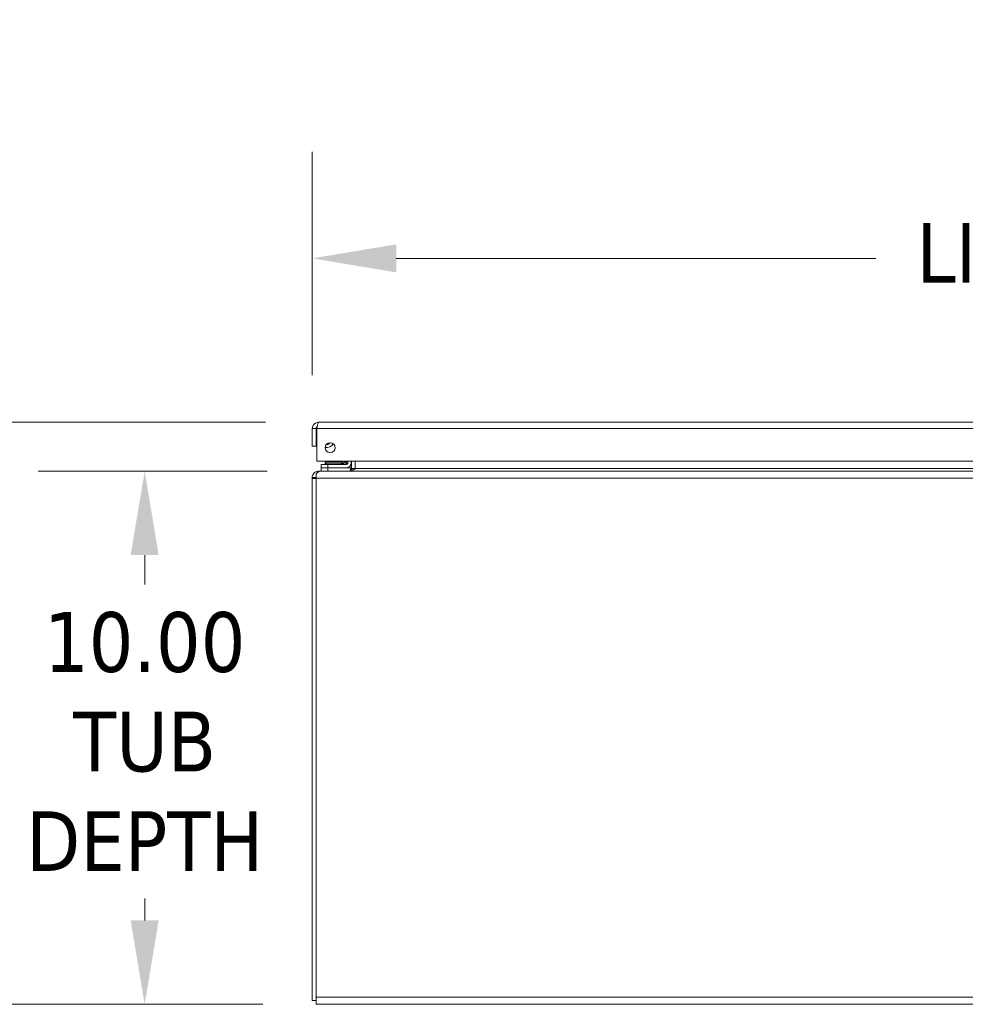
# Model space of a CAD drawing. Header units: inches. Extents: x 8 to 265, y 5 to 155.
# Tile 2 of 152: x 41 to 59, y 37 to 55. Entities that reach past the tile are written whole.
import ezdxf

# ---------------------------------------------------------------- set-up
doc = ezdxf.new("R2010")
doc.units = ezdxf.units.IN
doc.header["$LTSCALE"] = 16
doc.header["$MEASUREMENT"] = 0
for name, color, linetype, lineweight in [('Dimension (ANSI)', 7, 'Continuous', 5), ('Visible (ANSI)', 7, 'Continuous', 5), ('Visible Narrow (ANSI)', 7, 'Continuous', 5)]:
    doc.layers.add(name, color=color, linetype=linetype, lineweight=lineweight)
doc.styles.add('TAHOMA', font='tahoma.ttf')
doc.dimstyles.new('Default (ANSI)', dxfattribs={"dimscale": 16, "dimtxt": 0.07, "dimasz": 0.098425, "dimexe": 0.125, "dimexo": 0.0625, "dimgap": 0.031496, "dimtad": 0, "dimtih": 1, "dimtoh": 1, "dimrnd": 1e-08, "dimzin": 0, "dimdsep": 46, "dimtxsty": 'TAHOMA', "dimcen": 0.09, "dimdle": 0.393701, "dimclrd": 256, "dimclre": 256, "dimclrt": 256, "dimadec": 0, "dimazin": 0, "dimtfac": 1, "dimtofl": 0, "dimtmove": 0, "dimatfit": 3, "dimfxl": 1, "dimtolj": 1, "dimtzin": 0, "dimlwd": -1, "dimlwe": -1, "dimarcsym": 0})

# ---------------------------------------------------------------- blocks, each defined once
blk = doc.blocks.new('*D16')
at = {"layer": 'Defpoints', "color": 0, "transparency": 16777216}
for p in [(47.122, 46.548), (43.821, 36.548), (47.039, 36.548)]:
    blk.add_point(p, dxfattribs=at)
at = {"layer": 'Dimension (ANSI)', "transparency": 16777216}
for p, q in [((46.122, 46.548), (41.821, 46.548)), ((43.821, 44.974), (43.821, 44.418)), ((43.821, 38.123), (43.821, 38.534)), ((46.039, 36.548), (41.821, 36.548))]:
    blk.add_line(p, q, dxfattribs=at)
for points in [[(43.558, 44.974), (44.083, 44.974), (43.821, 46.548)], [(43.558, 38.123), (44.083, 38.123), (43.821, 36.548)]]:
    blk.add_solid(points, dxfattribs=at)
at = {"layer": 'Dimension (ANSI)', "transparency": 16777216, "insert": (43.821, 41.476), "char_height": 1.12, "attachment_point": 5, "style": 'TAHOMA'}
blk.add_mtext('\\A1;\\fTahoma|b0|i0;\\H1.1200;10.00\\P\\fTahoma|b0|i0;\\H1.1200;TUB\\P\\fTahoma|b0|i0;\\H1.1200;DEPTH', dxfattribs=at)
blk = doc.blocks.new('*D17')
at = {"layer": 'Defpoints', "color": 0, "transparency": 16777216}
for p in [(38.033, 47.466), (47.087, 47.466), (47.039, 36.548)]:
    blk.add_point(p, dxfattribs=at)
at = {"layer": 'Dimension (ANSI)', "transparency": 16777216}
for p, q in [((46.087, 47.466), (36.033, 47.466)), ((38.033, 45.891), (38.033, 43.251)), ((38.033, 38.123), (38.033, 40.763)), ((46.039, 36.548), (36.033, 36.548))]:
    blk.add_line(p, q, dxfattribs=at)
for points in [[(37.771, 45.891), (38.296, 45.891), (38.033, 47.466)], [(37.771, 38.123), (38.296, 38.123), (38.033, 36.548)]]:
    blk.add_solid(points, dxfattribs=at)
at = {"layer": 'Dimension (ANSI)', "transparency": 16777216, "insert": (38.033, 42.007), "char_height": 1.12, "attachment_point": 5, "style": 'TAHOMA'}
blk.add_mtext('\\A1;(10.92)', dxfattribs=at)
blk = doc.blocks.new('*D35')
at = {"layer": 'Defpoints', "color": 0, "transparency": 16777216}
for p in [(76.716, 50.537), (46.966, 47.345), (76.716, 47.345)]:
    blk.add_point(p, dxfattribs=at)
at = {"layer": 'Dimension (ANSI)', "transparency": 16777216}
for p, q in [((46.966, 48.345), (46.966, 52.537)), ((76.716, 48.345), (76.716, 52.537)), ((48.541, 50.537), (57.543, 50.537)), ((75.141, 50.537), (66.14, 50.537))]:
    blk.add_line(p, q, dxfattribs=at)
for points in [[(48.541, 50.799), (48.541, 50.274), (46.966, 50.537)], [(75.141, 50.799), (75.141, 50.274), (76.716, 50.537)]]:
    blk.add_solid(points, dxfattribs=at)
at = {"layer": 'Dimension (ANSI)', "transparency": 16777216, "insert": (61.841, 50.537), "char_height": 1.12, "attachment_point": 5, "style": 'TAHOMA'}
blk.add_mtext('\\A1;\\fTahoma|b0|i0;\\H1.1200;29.75\\P\\fTahoma|b0|i0;\\H1.1200;LID WIDTH\\P\\fTahoma|b0|i0;\\H1.1200;(2 PL.)', dxfattribs=at)

msp = doc.modelspace()

# ---------------------------------------------------------------- linework, layer by layer
at = {"layer": 'Visible (ANSI)'}
for p, q in [((47.0871, 47.4659), (76.5954, 47.4659)), ((46.9663, 47.345), (46.9663, 47.0171)), ((47.0403, 47.345), (46.9663, 47.345)), ((47.0403, 47.345), (47.0403, 47.0171)), ((47.0513, 46.7359), (47.0513, 47.345)), ((46.9663, 47.0171), (47.0403, 47.0171)), ((76.6312, 46.7359), (47.0513, 46.7359)), ((47.2053, 46.7203), (47.5253, 46.7203)), ((47.2053, 46.7203), (47.2053, 46.698)), ((47.5253, 46.7203), (47.5253, 46.698)), ((47.5299, 46.6841), (47.5817, 46.7359)), ((47.6352, 46.7359), (47.6352, 46.6964)), ((47.6943, 46.6964), (47.6943, 46.7359)), ((47.7038, 46.5952), (47.7038, 46.7359)), ((47.7693, 46.7359), (47.7693, 46.5952)), ((47.0488, 46.5424), (47.0581, 46.5138)), ((47.0862, 46.5484), (47.1216, 46.5484)), ((47.0862, 46.5484), (47.0862, 46.5372)), ((47.1216, 46.5484), (106.8089, 46.5484)), ((47.2563, 46.6694), (47.1313, 46.6694)), ((47.1313, 46.6104), (47.1313, 46.6694)), ((47.1313, 46.6104), (47.1313, 46.5484)), ((47.1313, 46.6104), (47.2563, 46.6104)), ((47.2053, 46.698), (47.5253, 46.698)), ((47.2301, 46.6694), (47.2053, 46.698)), ((47.6083, 46.6694), (47.2563, 46.6694)), ((47.2563, 46.6104), (47.6083, 46.6104)), ((47.5007, 46.6698), (47.5253, 46.698)), ((47.6813, 46.6104), (47.6083, 46.6104)), ((47.6813, 46.5552), (47.6813, 46.6104)), ((47.7473, 46.5693), (47.702, 46.5823)), ((47.7693, 46.5952), (47.7693, 46.5823)), ((46.9653, 46.4275), (47.0145, 46.4275)), ((46.9653, 46.4108), (46.9653, 46.4275)), ((47.0393, 46.4108), (46.9653, 46.4108)), ((46.9653, 46.4108), (46.9653, 36.6224)), ((47.0145, 46.4275), (47.0393, 46.4275)), ((47.0393, 46.492), (47.0393, 46.4119)), ((47.0393, 36.6849), (47.0393, 46.4119)), ((46.9653, 36.6224), (47.0393, 36.6224)), ((47.0393, 36.6849), (47.0393, 36.5484)), ((106.8913, 36.5484), (47.0393, 36.5484))]:
    msp.add_line(p, q, dxfattribs=at)
msp.add_circle((47.3013, 46.9859), 0.094, dxfattribs=at)
for centre, radius, start, end in [((47.2253, 47.1419), 0.1555, 263.3759, 328.6017), ((47.2253, 47.1419), 0.0965, 271.99628, 319.98132), ((47.4945, 46.7194), 0.05, 270, 315), ((47.6083, 46.6964), 0.086, 270, 0), ((47.6083, 46.6964), 0.0269, 270, 0), ((47.6569, 46.5952), 0.0469, 343.96703, 0)]:
    msp.add_arc(centre, radius, start, end, dxfattribs=at)
for points, knots in [([(47.0871, 47.4659), (47.0445, 47.4659), (47.0027, 47.4414), (46.9818, 47.4043), (46.9717, 47.3863), (46.9663, 47.3656), (46.9663, 47.345)], [0, 0, 0, 0, 1.0578122, 1.0578122, 1.0578122, 1.5707963, 1.5707963, 1.5707963, 1.5707963]), ([(47.0513, 47.345), (47.0594, 47.3876), (47.0674, 47.4294), (47.0754, 47.4503), (47.0793, 47.4604), (47.0832, 47.4659), (47.0871, 47.4659)], [0, 0, 0, 0, 1.0578122, 1.0578122, 1.0578122, 1.5707963, 1.5707963, 1.5707963, 1.5707963]), ([(47.0587, 47.3817), (47.0503, 47.3752), (47.0439, 47.366), (47.0415, 47.3557), (47.0407, 47.3522), (47.0403, 47.3486), (47.0403, 47.345)], [0.65952391, 0.65952391, 0.65952391, 0.65952391, 1.34047079, 1.34047079, 1.34047079, 1.57079633, 1.57079633, 1.57079633, 1.57079633]), ([(46.9653, 46.4275), (46.9653, 46.4467), (46.9715, 46.4751), (46.988, 46.498), (47.0045, 46.521), (47.0298, 46.5362), (47.0488, 46.5424)], [0.7474661, 0.7474661, 0.7474661, 0.7474661, 1.5518303, 1.5518303, 1.5518303, 2.3561945, 2.3561945, 2.3561945, 2.3561945])]:
    msp.add_open_spline(points, degree=3, knots=knots, dxfattribs=at)
for points in [[(47.1216, 46.5484), (47.0942, 46.5484), (47.0667, 46.5267), (47.0393, 46.492)], [(47.0488, 46.5424), (47.0608, 46.5464), (47.0735, 46.5484), (47.0862, 46.5484)], [(47.6569, 46.5484), (47.6771, 46.5484), (47.6964, 46.5629), (47.702, 46.5823)], [(47.7693, 46.5823), (47.7384, 46.5629), (47.7076, 46.5484), (47.6768, 46.5484)]]:
    msp.add_open_spline(points, degree=3, dxfattribs=at)
at = {"layer": 'Visible Narrow (ANSI)'}
for p, q in [((76.6312, 47.345), (47.0513, 47.345)), ((47.2563, 46.6694), (47.2563, 46.6104)), ((47.2563, 46.5484), (47.2563, 46.6104)), ((47.7038, 46.5952), (47.7693, 46.5952)), ((47.7693, 46.5952), (76.2778, 46.5952)), ((106.8913, 46.4119), (47.0393, 46.4119)), ((47.0393, 36.6849), (106.8913, 36.6849))]:
    msp.add_line(p, q, dxfattribs=at)
for points, knots in [([(47.5979, 46.7067), (47.5997, 46.7121), (47.6015, 46.7175), (47.6032, 46.7227), (47.6047, 46.7272), (47.6062, 46.7317), (47.6076, 46.7359)], [1.93754116, 1.93754116, 1.93754116, 1.93754116, 2.11119489, 2.11119489, 2.11119489, 2.26285085, 2.26285085, 2.26285085, 2.26285085]), ([(47.5299, 46.6841), (47.5299, 46.6841), (47.5319, 46.6847), (47.5361, 46.6861), (47.5402, 46.6875), (47.5464, 46.6896), (47.5542, 46.6922), (47.5621, 46.6948), (47.5717, 46.698), (47.5819, 46.7014), (47.5871, 46.7031), (47.5925, 46.7049), (47.5979, 46.7067)], [0, 0, 0, 0, 0.3517161, 0.3517161, 0.3517161, 0.6886133, 0.6886133, 0.6886133, 1.0303978, 1.0303978, 1.0303978, 1.2040515, 1.2040515, 1.2040515, 1.2040515]), ([(47.6352, 46.6964), (47.6352, 46.6961), (47.6349, 46.696), (47.6342, 46.696), (47.6336, 46.6961), (47.6327, 46.6962), (47.6315, 46.6965), (47.6304, 46.6967), (47.629, 46.6971), (47.6274, 46.6975), (47.6265, 46.6978), (47.6255, 46.698), (47.6244, 46.6984), (47.6238, 46.6985), (47.6231, 46.6987), (47.6225, 46.6989), (47.6195, 46.6998), (47.6161, 46.7008), (47.6124, 46.702), (47.6119, 46.7021), (47.6114, 46.7023), (47.6109, 46.7024), (47.6103, 46.7026), (47.6096, 46.7028), (47.609, 46.703), (47.6081, 46.7033), (47.6072, 46.7036), (47.6063, 46.7039), (47.6036, 46.7048), (47.6008, 46.7057), (47.5979, 46.7067)], [0, 0, 0, 0, 0.0002561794, 0.0002561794, 0.0002561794, 0.0005014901, 0.0005014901, 0.0005014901, 0.0007346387, 0.0007346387, 0.0007346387, 0.0008769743, 0.0008769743, 0.0008769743, 0.0009553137, 0.0009553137, 0.0009553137, 0.0013154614, 0.0013154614, 0.0013154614, 0.0013659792, 0.0013659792, 0.0013659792, 0.0014250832, 0.0014250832, 0.0014250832, 0.0015072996, 0.0015072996, 0.0015072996, 0.0017539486, 0.0017539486, 0.0017539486, 0.0017539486]), ([(47.6083, 46.6694), (47.6085, 46.6694), (47.6086, 46.6698), (47.6086, 46.6704), (47.6086, 46.6711), (47.6084, 46.672), (47.6081, 46.6732), (47.6079, 46.6743), (47.6075, 46.6756), (47.6071, 46.6772), (47.6069, 46.6781), (47.6066, 46.6792), (47.6063, 46.6803), (47.6061, 46.6809), (47.6059, 46.6815), (47.6057, 46.6822), (47.6049, 46.6851), (47.6038, 46.6885), (47.6027, 46.6922), (47.6025, 46.6927), (47.6024, 46.6932), (47.6022, 46.6937), (47.602, 46.6944), (47.6018, 46.695), (47.6016, 46.6956), (47.6013, 46.6965), (47.601, 46.6974), (47.6007, 46.6983), (47.5998, 46.701), (47.5989, 46.7038), (47.5979, 46.7067)], [0, 0, 0, 0, 0.0002561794, 0.0002561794, 0.0002561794, 0.0005014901, 0.0005014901, 0.0005014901, 0.0007346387, 0.0007346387, 0.0007346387, 0.0008769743, 0.0008769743, 0.0008769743, 0.0009553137, 0.0009553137, 0.0009553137, 0.0013154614, 0.0013154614, 0.0013154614, 0.0013659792, 0.0013659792, 0.0013659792, 0.0014250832, 0.0014250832, 0.0014250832, 0.0015072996, 0.0015072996, 0.0015072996, 0.0017539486, 0.0017539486, 0.0017539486, 0.0017539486])]:
    msp.add_open_spline(points, degree=3, knots=knots, dxfattribs=at)

# ---------------------------------------------------------------- dimensions: what is measured, and where the dimension line sits
at = {"layer": 'Dimension (ANSI)'}
for base, p1, p2, angle, text, override, picture, middle in [((76.7163, 50.5366), (46.9663, 47.345), (76.7163, 47.345), 180, '\\fTahoma|b0|i0;\\H1.1200;<>\\P\\fTahoma|b0|i0;\\H1.1200;LID WIDTH\\P\\fTahoma|b0|i0;\\H1.1200;(2 PL.)', {"dimgap": 0.031496, "dimtih": 0, "dimtoh": 0, "dimdec": 2, "dimtol": 0, "dimlim": 0, "dimtp": 0, "dimtm": 0, "dimtdec": 2, "dimatfit": 1}, '*D35', (61.8413, 50.5366)), ((38.0332, 47.4659), (47.0393, 36.5484), (47.0871, 47.4659), 90, '(<>)', {"dimgap": 0.031496, "dimdec": 2, "dimtol": 0, "dimlim": 0, "dimtp": 0, "dimtm": 0, "dimtdec": 2, "dimatfit": 1}, '*D17', (38.0332, 42.0071)), ((43.8207, 36.5484), (47.1216, 46.5484), (47.0393, 36.5484), 270, '\\fTahoma|b0|i0;\\H1.1200;<>\\P\\fTahoma|b0|i0;\\H1.1200;TUB\\P\\fTahoma|b0|i0;\\H1.1200;DEPTH', {"dimgap": 0.031496, "dimdec": 2, "dimtol": 0, "dimlim": 0, "dimtp": 0, "dimtm": 0, "dimtdec": 2, "dimatfit": 1}, '*D16', (43.8207, 41.4762))]:
    dim = msp.add_linear_dim(base=base, p1=p1, p2=p2, angle=angle, text=text, dimstyle='Default (ANSI)', override=override, dxfattribs=at)
    dim.commit()
    dim.dimension.update_dxf_attribs({"geometry": picture, "text_midpoint": middle, "dimtype": 160})

doc.saveas('drawing.dxf')
